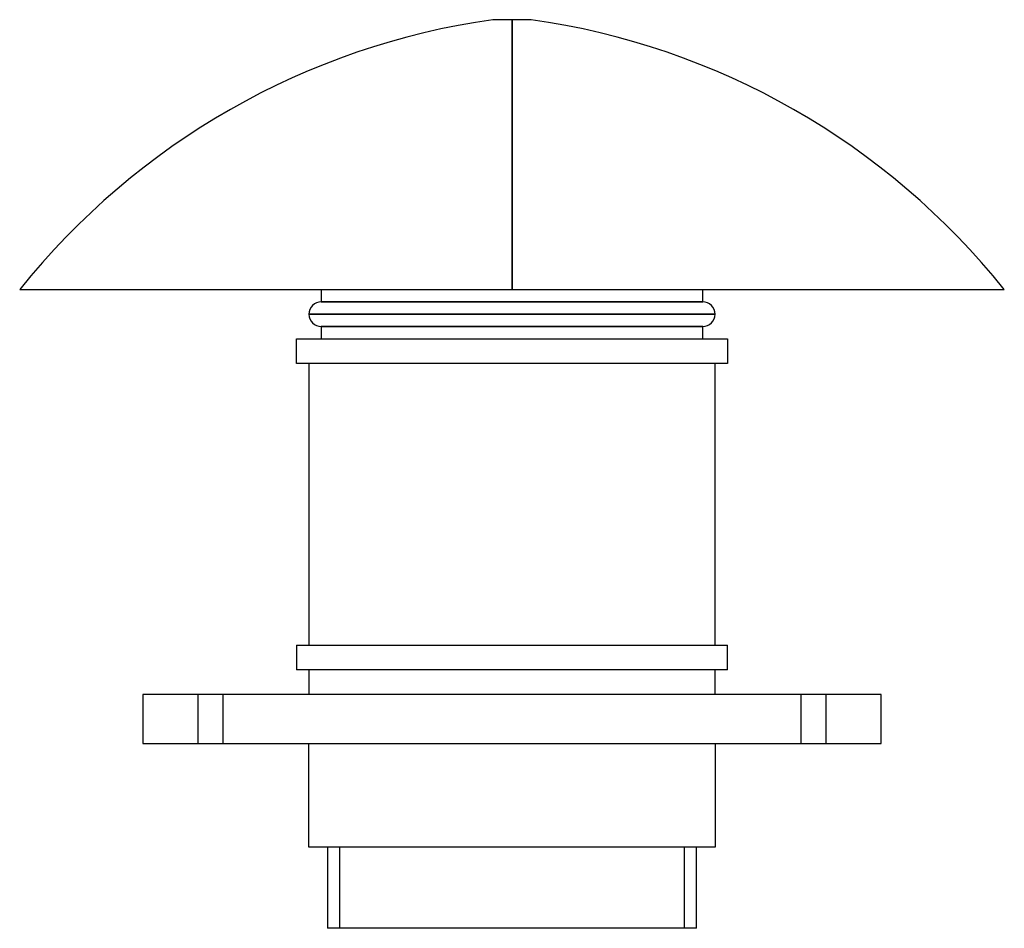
# Model space of a CAD drawing. Header units: millimetres. Extents: x -200 to 200, y -75 to 294.
import ezdxf

# ---------------------------------------------------------------- set-up
doc = ezdxf.new("R2010")
doc.units = ezdxf.units.MM
doc.layers.add('MAIN-1', color=7, linetype='Continuous')
doc.layers.add('MAIN-2', color=7, linetype='Continuous')

msp = doc.modelspace()

# ---------------------------------------------------------------- linework, layer by layer
at = {"layer": 'MAIN-1'}
for p, q in [((0, 294), (-7.8, 294)), ((7.8, 294), (0, 294)), ((0, 184.4), (0, 294)), ((-200, 184.4), (0, 184.4)), ((-77.5, 184.4), (-77.5, 179.4)), ((0, 184.4), (200, 184.4)), ((77.5, 179.4), (77.5, 184.4)), ((-77.5, 179.4), (77.5, 179.4)), ((-82.5, 174.4), (82.5, 174.4)), ((77.5, 169.4), (-77.5, 169.4)), ((-77.5, 169.4), (-77.5, 164.4)), ((77.5, 164.4), (77.5, 169.4)), ((-87.5, 164.4), (87.5, 164.4)), ((-87.5, 154.4), (-87.5, 164.4)), ((87.5, 164.4), (87.5, 154.4)), ((87.5, 154.4), (-87.5, 154.4)), ((-82.5, 154.4), (-82.5, 40)), ((82.5, 40), (82.5, 154.4)), ((-87.5, 40), (-87.5, 30)), ((-87.5, 40), (87.5, 40)), ((87.5, 30), (87.5, 40)), ((87.5, 30), (-87.5, 30)), ((-82.5, 30), (-82.5, 20)), ((82.5, 20), (82.5, 30)), ((150, 20), (-150, 20)), ((-150, 20), (-150, 0)), ((150, 0), (150, 20)), ((-150, 0), (150, 0)), ((-82.5, -42), (-82.5, 0)), ((82.5, 0), (82.5, -42)), ((82.5, -42), (-82.5, -42)), ((-75, -42), (-75, -75)), ((75, -75), (75, -42)), ((75, -75), (-75, -75))]:
    msp.add_line(p, q, dxfattribs=at)
for centre, radius, start, end in [((34.24, -3.04), 300, 98.055, 141.3325), ((-34.24, -3.04), 300, 38.6675, 81.9449), ((-77.5, 174.4), 5, 90, 180), ((77.5, 174.4), 5, 0, 90), ((-77.5, 174.4), 5, 180, 270), ((77.5, 174.4), 5, 270, 0)]:
    msp.add_arc(centre, radius, start, end, dxfattribs=at)
at = {"layer": 'MAIN-2'}
for p, q in [((0, 294), (0, 184.4)), ((77.5, 179.4), (-77.5, 179.4)), ((82.5, 174.4), (-82.5, 174.4)), ((-77.5, 169.4), (77.5, 169.4)), ((-150, 20), (-150, 20)), ((-127.5, 0), (-127.5, 20)), ((-127.5, 0), (-127.5, 20)), ((-117.5, 20), (-117.5, 0)), ((-117.5, 20), (-117.5, 0)), ((117.5, 0), (117.5, 20)), ((117.5, 0), (117.5, 20)), ((127.5, 20), (127.5, 0)), ((127.5, 20), (127.5, 0)), ((150, 20), (150, 20)), ((-150, 0), (-150, 0)), ((150, 0), (150, 0)), ((-70, -75), (-70, -42)), ((70, -42), (-70, -42)), ((70, -42), (70, -75))]:
    msp.add_line(p, q, dxfattribs=at)

doc.saveas('drawing.dxf')
